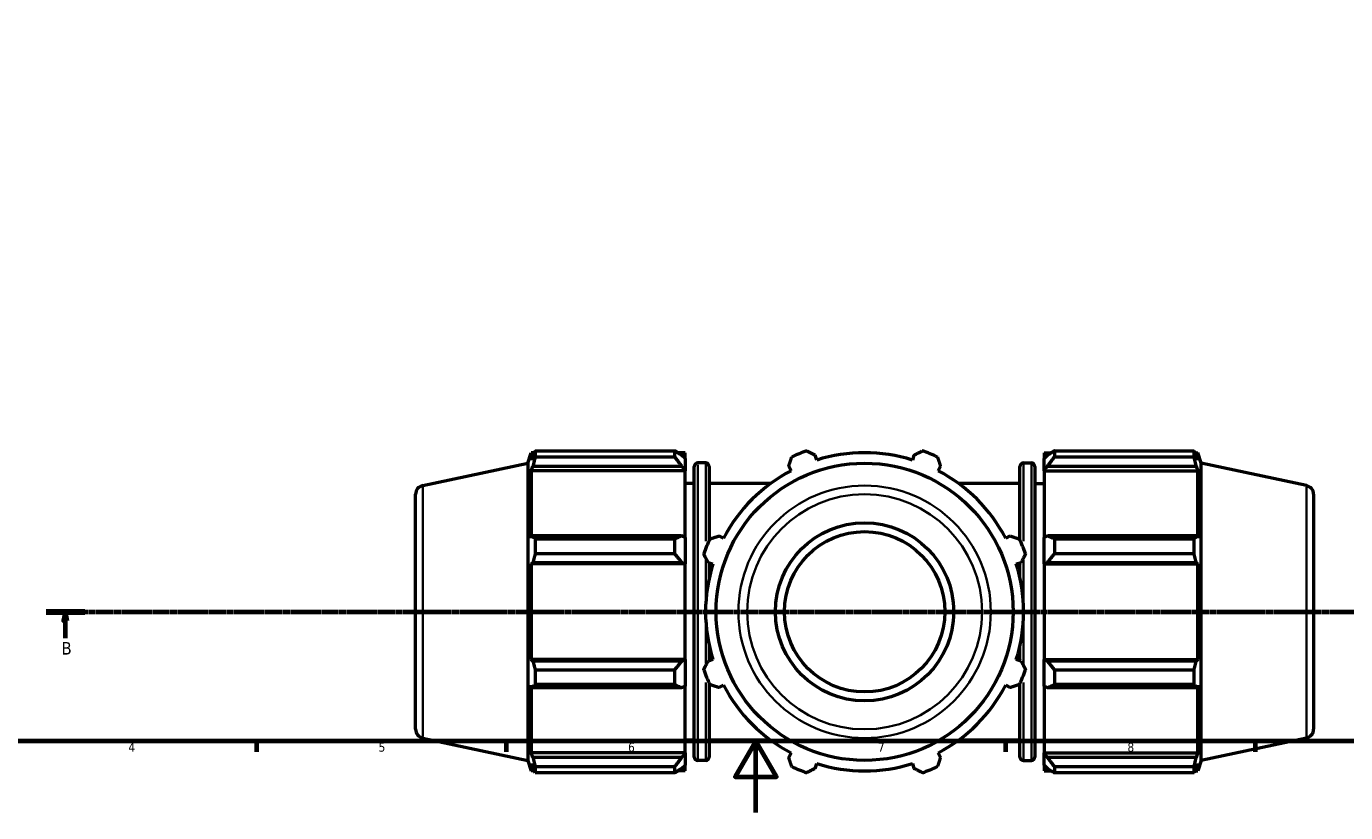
# Model space of a CAD drawing. Header units: millimetres. Extents: x 0 to 1006, y 0 to 1065.
# Tile 2 of 8: x 216 to 586, y 0 to 221. Entities that reach past the tile are written whole.
import ezdxf

# ---------------------------------------------------------------- set-up
doc = ezdxf.new("R2010")
doc.units = ezdxf.units.MM
doc.linetypes.add('CHAIN', pattern=[0.7087, 0.4724, -0.0591, 0.1181, -0.0591])
for name, color, linetype, lineweight in [('Border (ISO)', 7, 'Continuous', 70), ('Section Line (ISO)', 7, 'CHAIN', 70), ('Visible (ISO)', 7, 'Continuous', 50), ('Visible Narrow (ISO)', 7, 'Continuous', 35)]:
    doc.layers.add(name, color=color, linetype=linetype, lineweight=lineweight)
doc.styles.add('Label Text (ISO)', font='tahoma.ttf')
doc.styles.add('Note Text (ISO)', font='tahoma.ttf')

# ---------------------------------------------------------------- blocks, each defined once
blk = doc.blocks.new('Borders Default Border')
at = {"layer": 'Border (ISO)'}
for p, q in [((280.33, 20), (280.33, 17.1)), ((350.42, 20), (350.42, 17.1)), ((490.58, 20), (490.58, 17.1)), ((560.67, 20), (560.67, 17.1))]:
    blk.add_line(p, q, dxfattribs=at)
at = {"layer": 'Border (ISO)', "flags": 128}
for points in [[(20, 20), (20, 574), (821, 574), (821, 20), (20, 20)], [(420.5, 0), (420.5, 20), (414.73, 10), (426.27, 10), (420.5, 20)]]:
    blk.add_lwpolyline(points, dxfattribs=at)
at = {"layer": 'Border (ISO)', "color": 232, "true_color": 0xca0064, "char_height": 2.5, "attachment_point": 7, "style": 'Note Text (ISO)'}
for s, insert in [('4', (244.42, 17.1)), ('5', (314.64, 17.05)), ('6', (384.66, 17.05)), ('7', (454.77, 17.1)), ('8', (524.81, 17.04))]:
    blk.add_mtext(s, dxfattribs=dict(at, insert=insert))
blk = doc.blocks.new('2dTransSection0')
at = {"layer": 'Section Line (ISO)', "linetype": 'CHAIN'}
blk.add_line((221.31, 56.35), (757.9, 56.35), dxfattribs=at)
at = {"layer": 'Section Line (ISO)', "linetype": 'Continuous', "lineweight": 140}
blk.add_line((221.31, 56.35), (232.14, 56.35), dxfattribs=at)
at = {"layer": 'Section Line (ISO)', "linetype": 'Continuous'}
for p, q in [((226.73, 56.35), (226.23, 53.85)), ((226.73, 53.85), (226.73, 56.35)), ((227.23, 53.85), (226.73, 56.35)), ((226.23, 53.85), (227.23, 53.85)), ((226.73, 48.98), (226.73, 53.85))]:
    blk.add_line(p, q, dxfattribs=at)
at = {"layer": 'Section Line (ISO)', "linetype": 'Continuous', "flags": 128}
blk.add_lwpolyline([(227.23, 53.85), (226.73, 56.35), (226.23, 53.85), (227.23, 53.85)], dxfattribs=at)
at = {"layer": 'Section Line (ISO)'}
blk.add_solid([(227.23, 53.85), (226.73, 56.35), (226.23, 53.85), (227.23, 53.85)], dxfattribs=at)
at = {"layer": 'Section Line (ISO)', "insert": (225.66, 44.35), "char_height": 3.5, "attachment_point": 7, "style": 'Label Text (ISO)'}
blk.add_mtext('B', dxfattribs=at)

msp = doc.modelspace()

# ---------------------------------------------------------------- linework, layer by layer
at = {"layer": 'Visible (ISO)'}
for p, q in [((356.531, 98.045), (357.488, 100.99)), ((357.488, 100.99), (357.488, 98.924)), ((358.308, 100.99), (357.488, 100.99)), ((357.956, 100.297), (357.488, 98.924)), ((358.58, 101.514), (397.751, 101.514)), ((358.58, 101.514), (358.58, 99.778)), ((397.751, 99.778), (397.751, 101.514)), ((400.631, 100.99), (398.588, 100.99)), ((400.631, 99.381), (399.671, 100.297)), ((400.631, 99.381), (400.631, 100.99)), ((437.608, 98.924), (437.175, 100.297)), ((464.888, 100.297), (464.455, 98.924)), ((501.431, 100.99), (501.431, 99.381)), ((501.431, 100.99), (503.475, 100.99)), ((502.391, 100.297), (501.431, 99.381)), ((504.311, 101.514), (504.311, 99.778)), ((504.311, 101.514), (543.483, 101.514)), ((543.483, 99.778), (543.483, 101.514)), ((543.755, 100.99), (544.575, 100.99)), ((544.575, 98.924), (544.107, 100.297)), ((544.575, 98.924), (544.575, 100.99)), ((545.531, 98.045), (544.575, 100.99)), ((327.011, 91.771), (356.531, 98.045)), ((356.531, 98.045), (356.531, 14.654)), ((357.488, 95.946), (357.956, 97.223)), ((357.956, 97.223), (399.671, 97.223)), ((397.751, 99.778), (358.58, 99.778)), ((399.671, 97.223), (400.631, 96.372)), ((400.631, 99.381), (400.631, 96.372)), ((400.631, 96.372), (400.631, 95.946)), ((403.231, 15.59), (403.231, 97.11)), ((406.431, 98.11), (404.231, 98.11)), ((407.431, 97.11), (407.431, 76.425)), ((429.754, 97.223), (430.419, 95.946)), ((471.644, 95.946), (472.309, 97.223)), ((494.631, 76.425), (494.631, 97.11)), ((495.631, 98.11), (497.831, 98.11)), ((498.831, 97.11), (498.831, 15.59)), ((501.431, 96.372), (501.431, 99.381)), ((501.431, 96.372), (502.391, 97.223)), ((501.431, 95.946), (501.431, 96.372)), ((502.391, 97.223), (544.107, 97.223)), ((543.483, 99.778), (504.311, 99.778)), ((544.107, 97.223), (544.575, 95.946)), ((545.531, 14.654), (545.531, 98.045)), ((575.051, 91.771), (545.531, 98.045)), ((357.488, 95.946), (357.488, 76.962)), ((400.631, 95.946), (357.488, 95.946)), ((400.631, 77.184), (400.631, 95.946)), ((501.431, 95.946), (501.431, 77.184)), ((501.431, 95.946), (544.575, 95.946)), ((544.575, 76.962), (544.575, 95.946)), ((325.031, 23.374), (325.031, 89.325)), ((403.231, 92.35), (400.631, 92.35)), ((424.636, 92.35), (407.431, 92.35)), ((494.631, 92.35), (477.427, 92.35)), ((498.831, 92.35), (501.431, 92.35)), ((577.031, 89.325), (577.031, 23.374)), ((357.956, 77.627), (357.488, 76.962)), ((399.671, 77.627), (357.956, 77.627)), ((358.58, 76.793), (397.751, 76.793)), ((358.58, 76.793), (358.58, 72.603)), ((397.751, 72.603), (397.751, 76.793)), ((400.631, 77.184), (399.671, 77.627)), ((400.631, 77.184), (400.631, 69.917)), ((411.435, 76.962), (410.158, 77.627)), ((491.905, 77.627), (490.627, 76.962)), ((502.391, 77.627), (501.431, 77.184)), ((501.431, 69.917), (501.431, 77.184)), ((544.107, 77.627), (502.391, 77.627)), ((504.311, 76.793), (504.311, 72.603)), ((504.311, 76.793), (543.483, 76.793)), ((543.483, 72.603), (543.483, 76.793)), ((544.575, 76.962), (544.107, 77.627)), ((397.751, 72.603), (358.58, 72.603)), ((543.483, 72.603), (504.311, 72.603)), ((357.488, 69.773), (357.956, 70.206)), ((357.488, 69.773), (357.488, 42.926)), ((400.631, 69.773), (357.488, 69.773)), ((357.956, 70.206), (399.671, 70.206)), ((399.671, 70.206), (400.631, 69.917)), ((400.631, 69.917), (400.631, 69.773)), ((400.631, 42.926), (400.631, 69.773)), ((407.084, 70.206), (408.457, 69.773)), ((407.431, 70.097), (407.431, 65.929)), ((493.605, 69.773), (494.978, 70.206)), ((494.631, 65.929), (494.631, 70.097)), ((501.431, 69.917), (502.391, 70.206)), ((501.431, 69.773), (501.431, 69.917)), ((501.431, 69.773), (501.431, 42.926)), ((501.431, 69.773), (544.575, 69.773)), ((502.391, 70.206), (544.107, 70.206)), ((544.107, 70.206), (544.575, 69.773)), ((544.575, 42.926), (544.575, 69.773)), ((407.431, 46.77), (407.431, 42.603)), ((494.631, 42.603), (494.631, 46.77)), ((357.956, 42.493), (357.488, 42.926)), ((400.631, 42.926), (357.488, 42.926)), ((399.671, 42.493), (357.956, 42.493)), ((400.631, 42.782), (399.671, 42.493)), ((400.631, 42.926), (400.631, 42.782)), ((400.631, 42.782), (400.631, 35.516)), ((408.457, 42.926), (407.084, 42.493)), ((494.978, 42.493), (493.605, 42.926)), ((501.431, 42.782), (501.431, 42.926)), ((501.431, 42.926), (544.575, 42.926)), ((501.431, 35.516), (501.431, 42.782)), ((502.391, 42.493), (501.431, 42.782)), ((544.107, 42.493), (502.391, 42.493)), ((544.575, 42.926), (544.107, 42.493)), ((358.58, 40.097), (397.751, 40.097)), ((358.58, 40.097), (358.58, 35.906)), ((397.751, 35.906), (397.751, 40.097)), ((504.311, 40.097), (504.311, 35.906)), ((504.311, 40.097), (543.483, 40.097)), ((543.483, 35.906), (543.483, 40.097)), ((357.488, 35.737), (357.488, 16.753)), ((357.488, 35.737), (357.956, 35.072)), ((357.956, 35.072), (399.671, 35.072)), ((397.751, 35.906), (358.58, 35.906)), ((399.671, 35.072), (400.631, 35.516)), ((400.631, 16.753), (400.631, 35.516)), ((407.431, 36.274), (407.431, 15.59)), ((410.158, 35.072), (411.435, 35.737)), ((490.627, 35.737), (491.905, 35.072)), ((494.631, 15.59), (494.631, 36.274)), ((501.431, 35.516), (501.431, 16.753)), ((501.431, 35.516), (502.391, 35.072)), ((502.391, 35.072), (544.107, 35.072)), ((543.483, 35.906), (504.311, 35.906)), ((544.107, 35.072), (544.575, 35.737)), ((544.575, 16.753), (544.575, 35.737)), ((327.011, 20.929), (356.531, 14.654)), ((403.231, 20.35), (400.631, 20.35)), ((424.636, 20.35), (407.431, 20.35)), ((494.631, 20.35), (477.427, 20.35)), ((498.831, 20.35), (501.431, 20.35)), ((575.051, 20.929), (545.531, 14.654)), ((357.956, 15.476), (357.488, 16.753)), ((400.631, 16.753), (357.488, 16.753)), ((399.671, 15.476), (357.956, 15.476)), ((400.631, 16.328), (399.671, 15.476)), ((400.631, 16.753), (400.631, 16.328)), ((400.631, 16.328), (400.631, 13.318)), ((430.419, 16.753), (429.754, 15.476)), ((472.309, 15.476), (471.644, 16.753)), ((501.431, 16.328), (501.431, 16.753)), ((501.431, 16.753), (544.575, 16.753)), ((501.431, 13.318), (501.431, 16.328)), ((502.391, 15.476), (501.431, 16.328)), ((544.107, 15.476), (502.391, 15.476)), ((544.575, 16.753), (544.107, 15.476)), ((356.531, 14.654), (357.488, 11.71)), ((357.488, 13.776), (357.488, 11.71)), ((357.488, 13.776), (357.956, 12.402)), ((358.308, 11.71), (357.488, 11.71)), ((358.58, 12.921), (397.751, 12.921)), ((358.58, 12.921), (358.58, 11.185)), ((397.751, 11.185), (358.58, 11.185)), ((397.751, 11.185), (397.751, 12.921)), ((400.631, 11.71), (398.588, 11.71)), ((399.671, 12.402), (400.631, 13.318)), ((400.631, 11.71), (400.631, 13.318)), ((406.431, 14.59), (404.231, 14.59)), ((437.175, 12.402), (437.608, 13.776)), ((464.455, 13.776), (464.888, 12.402)), ((495.631, 14.59), (497.831, 14.59)), ((501.431, 13.318), (501.431, 11.71)), ((501.431, 13.318), (502.391, 12.402)), ((501.431, 11.71), (503.475, 11.71)), ((504.311, 12.921), (504.311, 11.185)), ((504.311, 12.921), (543.483, 12.921)), ((543.483, 11.185), (504.311, 11.185)), ((543.483, 11.185), (543.483, 12.921)), ((543.755, 11.71), (544.575, 11.71)), ((544.107, 12.402), (544.575, 13.776)), ((545.531, 14.654), (544.575, 11.71)), ((544.575, 11.71), (544.575, 13.776))]:
    msp.add_line(p, q, dxfattribs=at)
for radius in [41.696, 25, 22.5]:
    msp.add_circle((451.031, 56.35), radius, dxfattribs=at)
for centre, radius, start, end in [((451.031, 56.35), 48, 109.79198, 115.20802), ((451.031, 56.35), 44.64, 72.5, 107.5), ((451.031, 56.35), 48, 64.79198, 70.20802), ((404.231, 97.11), 1, 90, 180), ((406.431, 97.11), 1, 0, 90), ((495.631, 97.11), 1, 90, 180), ((497.831, 97.11), 1, 0, 90), ((451.031, 56.35), 44.64, 117.5, 152.5), ((451.031, 56.35), 44.64, 27.5, 62.5), ((327.531, 89.325), 2.5, 102, 180), ((574.531, 89.325), 2.5, 0, 78), ((451.031, 56.35), 48, 154.79198, 160.20802), ((451.031, 56.35), 48, 19.79198, 25.20802), ((451.031, 56.35), 44.64, 162.5, 197.5), ((451.031, 56.35), 44.64, 342.5, 17.5), ((451.031, 56.35), 48, 199.79198, 205.20802), ((451.031, 56.35), 48, 334.79198, 340.20802), ((451.031, 56.35), 44.64, 207.5, 242.5), ((451.031, 56.35), 44.64, 297.5, 332.5), ((327.531, 23.374), 2.5, 180, 258), ((574.531, 23.374), 2.5, 282, 0), ((404.231, 15.59), 1, 180, 270), ((406.431, 15.59), 1, 270, 0), ((495.631, 15.59), 1, 180, 270), ((497.831, 15.59), 1, 270, 0), ((451.031, 56.35), 48, 244.79198, 250.20802), ((451.031, 56.35), 44.64, 252.5, 287.5), ((451.031, 56.35), 48, 289.79198, 295.20802)]:
    msp.add_arc(centre, radius, start, end, dxfattribs=at)
for points, weights in [([(357.956, 100.297), (358.255, 100.893), (358.58, 101.514)], [1.00217094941, 1.00149374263, 1]), ([(399.671, 100.297), (398.75, 100.893), (397.751, 101.514)], [1.00580099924, 1.01108234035, 1.01556170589]), ([(434.778, 101.514), (436.001, 100.893), (437.175, 100.297)], [1, 1.00149374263, 1.00217094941]), ([(464.888, 100.297), (466.062, 100.893), (467.284, 101.514)], [1.00217094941, 1.00149374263, 1]), ([(504.311, 101.514), (503.313, 100.893), (502.391, 100.297)], [1.01556170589, 1.01108234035, 1.00580099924]), ([(543.483, 101.514), (543.807, 100.893), (544.107, 100.297)], [1, 1.00149374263, 1.00217094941]), ([(358.58, 99.778), (358.255, 98.475), (357.956, 97.223)], [1, 1.00149374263, 1.00217094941]), ([(397.751, 99.778), (398.75, 98.475), (399.671, 97.223)], [1.01556170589, 1.01108234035, 1.00580099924]), ([(429.754, 97.223), (430.162, 98.475), (430.588, 99.778)], [1.00217094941, 1.00149374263, 1]), ([(471.475, 99.778), (471.9, 98.475), (472.309, 97.223)], [1, 1.00149374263, 1.00217094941]), ([(502.391, 97.223), (503.313, 98.475), (504.311, 99.778)], [1.00580099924, 1.01108234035, 1.01556170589]), ([(544.107, 97.223), (543.807, 98.475), (543.483, 99.778)], [1.00217094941, 1.00149374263, 1]), ([(357.956, 77.627), (358.255, 77.219), (358.58, 76.793)], [1.00217094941, 1.00149374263, 1]), ([(399.671, 77.627), (398.75, 77.219), (397.751, 76.793)], [1.00580099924, 1.01108234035, 1.01556170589]), ([(407.602, 76.793), (408.906, 77.219), (410.158, 77.627)], [1, 1.00149374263, 1.00217094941]), ([(491.905, 77.627), (493.156, 77.219), (494.46, 76.793)], [1.00217094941, 1.00149374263, 1]), ([(504.311, 76.793), (503.313, 77.219), (502.391, 77.627)], [1.01556170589, 1.01108234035, 1.00580099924]), ([(543.483, 76.793), (543.807, 77.219), (544.107, 77.627)], [1, 1.00149374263, 1.00217094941]), ([(358.58, 72.603), (358.255, 71.38), (357.956, 70.206)], [1, 1.00149374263, 1.00217094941]), ([(397.751, 72.603), (398.75, 71.38), (399.671, 70.206)], [1.01556170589, 1.01108234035, 1.00580099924]), ([(407.084, 70.206), (406.488, 71.38), (405.867, 72.603)], [1.00217094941, 1.00149374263, 1]), ([(496.196, 72.603), (495.575, 71.38), (494.978, 70.206)], [1, 1.00149374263, 1.00217094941]), ([(502.391, 70.206), (503.313, 71.38), (504.311, 72.603)], [1.00580099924, 1.01108234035, 1.01556170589]), ([(544.107, 70.206), (543.807, 71.38), (543.483, 72.603)], [1.00217094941, 1.00149374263, 1]), ([(357.956, 42.493), (358.255, 41.319), (358.58, 40.097)], [1.00217094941, 1.00149374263, 1]), ([(399.671, 42.493), (398.75, 41.319), (397.751, 40.097)], [1.00580099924, 1.01108234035, 1.01556170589]), ([(405.867, 40.097), (406.488, 41.319), (407.084, 42.493)], [1, 1.00149374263, 1.00217094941]), ([(494.978, 42.493), (495.575, 41.319), (496.196, 40.097)], [1.00217094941, 1.00149374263, 1]), ([(504.311, 40.097), (503.313, 41.319), (502.391, 42.493)], [1.01556170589, 1.01108234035, 1.00580099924]), ([(543.483, 40.097), (543.807, 41.319), (544.107, 42.493)], [1, 1.00149374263, 1.00217094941]), ([(358.58, 35.906), (358.255, 35.481), (357.956, 35.072)], [1, 1.00149374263, 1.00217094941]), ([(397.751, 35.906), (398.75, 35.481), (399.671, 35.072)], [1.01556170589, 1.01108234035, 1.00580099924]), ([(410.158, 35.072), (408.906, 35.481), (407.602, 35.906)], [1.00217094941, 1.00149374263, 1]), ([(494.46, 35.906), (493.156, 35.481), (491.905, 35.072)], [1, 1.00149374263, 1.00217094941]), ([(502.391, 35.072), (503.313, 35.481), (504.311, 35.906)], [1.00580099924, 1.01108234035, 1.01556170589]), ([(544.107, 35.072), (543.807, 35.481), (543.483, 35.906)], [1.00217094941, 1.00149374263, 1]), ([(357.956, 15.476), (358.255, 14.225), (358.58, 12.921)], [1.00217094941, 1.00149374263, 1]), ([(399.671, 15.476), (398.75, 14.225), (397.751, 12.921)], [1.00580099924, 1.01108234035, 1.01556170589]), ([(430.588, 12.921), (430.162, 14.225), (429.754, 15.476)], [1, 1.00149374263, 1.00217094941]), ([(472.309, 15.476), (471.9, 14.225), (471.475, 12.921)], [1.00217094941, 1.00149374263, 1]), ([(504.311, 12.921), (503.313, 14.225), (502.391, 15.476)], [1.01556170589, 1.01108234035, 1.00580099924]), ([(543.483, 12.921), (543.807, 14.225), (544.107, 15.476)], [1, 1.00149374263, 1.00217094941]), ([(358.58, 11.185), (358.255, 11.806), (357.956, 12.402)], [1, 1.00149374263, 1.00217094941]), ([(397.751, 11.185), (398.75, 11.806), (399.671, 12.402)], [1.01556170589, 1.01108234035, 1.00580099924]), ([(437.175, 12.402), (436.001, 11.806), (434.778, 11.185)], [1.00217094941, 1.00149374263, 1]), ([(467.284, 11.185), (466.062, 11.806), (464.888, 12.402)], [1, 1.00149374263, 1.00217094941]), ([(502.391, 12.402), (503.313, 11.806), (504.311, 11.185)], [1.00580099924, 1.01108234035, 1.01556170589]), ([(544.107, 12.402), (543.807, 11.806), (543.483, 11.185)], [1.00217094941, 1.00149374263, 1])]:
    msp.add_rational_spline(points, weights, degree=2, dxfattribs=at)
at = {"layer": 'Visible Narrow (ISO)'}
for p, q in [((404.231, 97.596), (404.231, 15.104)), ((406.431, 76.203), (406.431, 98.043)), ((495.631, 98.043), (495.631, 76.203)), ((497.831, 15.104), (497.831, 97.596)), ((327.011, 91.334), (327.011, 21.365)), ((575.051, 21.365), (575.051, 91.334)), ((406.431, 58.918), (406.431, 70.855)), ((495.631, 70.855), (495.631, 58.918)), ((406.431, 41.844), (406.431, 53.781)), ((495.631, 53.781), (495.631, 41.844)), ((406.431, 14.657), (406.431, 36.496)), ((495.631, 36.496), (495.631, 14.657))]:
    msp.add_line(p, q, dxfattribs=at)
for radius in [35.421, 32.976]:
    msp.add_circle((451.031, 56.35), radius, dxfattribs=at)

# ---------------------------------------------------------------- block references
msp.add_blockref('Borders Default Border', (0, 0))
at = {"layer": 'Section Line (ISO)'}
msp.add_blockref('2dTransSection0', (0, 0), dxfattribs=at)

doc.saveas('drawing.dxf')
